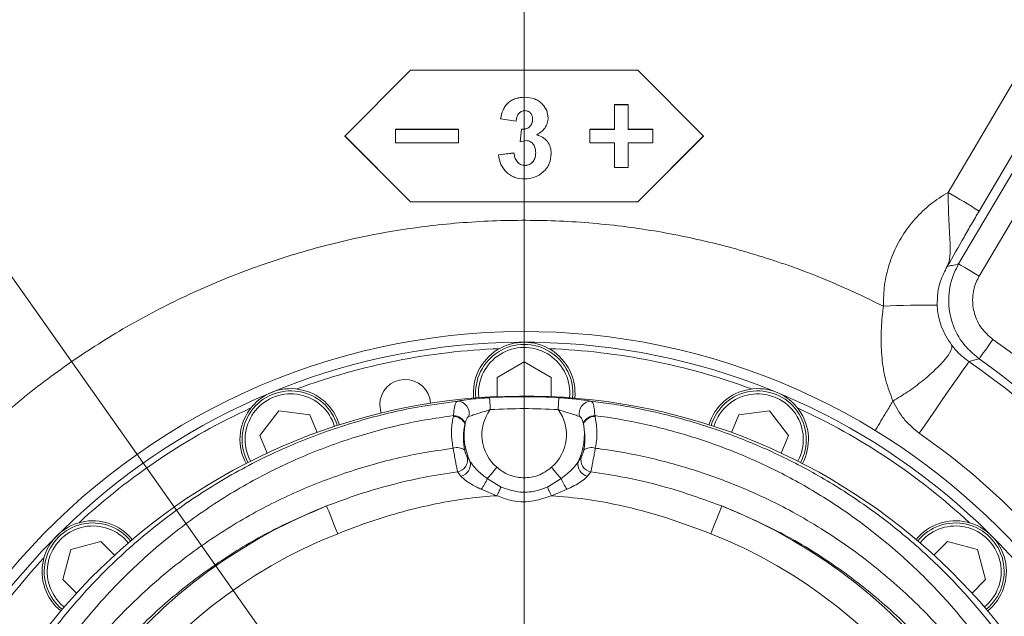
# Model space of a CAD drawing. Header units: millimetres. Extents: x 0 to 8410, y 0 to 5940.
# Tile 254 of 256: x 5291 to 5620, y 4948 to 5148. Entities that reach past the tile are written whole.
import ezdxf

# ---------------------------------------------------------------- set-up
doc = ezdxf.new("R2010")
doc.units = ezdxf.units.MM
doc.header["$LTSCALE"] = 10
doc.styles.add('SLDTEXTSTYLE0', font='TXT', dxfattribs={"width": 0.605})
doc.dimstyles.new('SLDDIMSTYLE14', dxfattribs={"dimtxt": 50, "dimasz": 50, "dimexe": 0, "dimexo": 0.0625, "dimgap": 12.5, "dimtad": 0, "dimtih": 1, "dimtoh": 1, "dimdec": 1, "dimlfac": 0.5, "dimrnd": 1e-09, "dimzin": 12, "dimdsep": 46, "dimtxsty": 'SLDTEXTSTYLE0', "dimsah": 1, "dimcen": 0, "dimadec": 0, "dimazin": 0, "dimtfac": 1, "dimtofl": 0, "dimtmove": 0, "dimatfit": 3, "dimfxl": 0, "dimfrac": 2, "dimtolj": 1, "dimtzin": 12, "dimarcsym": 0})
doc.dimstyles.new('SLDDIMSTYLE15', dxfattribs={"dimtxt": 50, "dimasz": 50, "dimexe": 0, "dimexo": 0.0625, "dimgap": 12.5, "dimtad": 1, "dimtoh": 1, "dimdec": 1, "dimlfac": 0.5, "dimrnd": 1e-09, "dimzin": 12, "dimdsep": 46, "dimtxsty": 'SLDTEXTSTYLE0', "dimsah": 1, "dimcen": 0.09, "dimadec": 0, "dimazin": 0, "dimtfac": 1, "dimtofl": 0, "dimtmove": 0, "dimatfit": 3, "dimfxl": 0, "dimfrac": 2, "dimtolj": 1, "dimtzin": 12, "dimarcsym": 0})

# ---------------------------------------------------------------- blocks, each defined once
blk = doc.blocks.new('*D51')
at = {"color": 7, "linetype": 'Continuous', "lineweight": 0}
for p, q in [((4966.28, 5517.76), (4493.33, 5517.76)), ((5062.71, 5381.13), (4966.28, 5517.76)), ((5459.44, 4819.03), (5062.71, 5381.13))]:
    blk.add_line(p, q, dxfattribs=at)
blk.add_solid([(5062.71, 5381.13), (5040.01, 5426.3), (5027.76, 5417.65)], dxfattribs=at)
at = {"color": 7, "linetype": 'Continuous', "lineweight": 0, "char_height": 50, "attachment_point": 1, "style": 'SLDTEXTSTYLE0'}
for s, insert in [('Axis 3 turning', (4509.21, 5658.93)), ('radius, R', (4509.21, 5582.22)), ('344', (4784.01, 5582.22))]:
    blk.add_mtext(s, dxfattribs=dict(at, insert=insert))
blk = doc.blocks.new('*D52')
at = {"color": 7, "linetype": 'Continuous', "lineweight": 0}
for p, q in [((5329.44, 5199.03), (5329.44, 5582.68)), ((5459.44, 4819.03), (5459.44, 5582.68)), ((5329.44, 5567.68), (5459.44, 5567.68))]:
    blk.add_line(p, q, dxfattribs=at)
for points in [[(5329.44, 5567.68), (5379.44, 5560.18), (5379.44, 5575.18)], [(5459.44, 5567.68), (5409.44, 5575.18), (5409.44, 5560.18)]]:
    blk.add_solid(points, dxfattribs=at)
at = {"color": 7, "linetype": 'Continuous', "lineweight": 0, "insert": (5356.26, 5632.13), "char_height": 50, "attachment_point": 1, "style": 'SLDTEXTSTYLE0'}
blk.add_mtext('65', dxfattribs=at)
blk = doc.blocks.new('*D54')
at = {"color": 7, "linetype": 'Continuous', "lineweight": 0}
for p, q in [((5329.44, 5199.03), (4880.3, 5199.03)), ((4895.3, 5199.03), (4895.3, 4819.03)), ((5459.44, 4819.03), (4880.3, 4819.03))]:
    blk.add_line(p, q, dxfattribs=at)
for points in [[(4895.3, 5199.03), (4887.8, 5149.03), (4902.8, 5149.03)], [(4895.3, 4819.03), (4902.8, 4869.03), (4887.8, 4869.03)]]:
    blk.add_solid(points, dxfattribs=at)
at = {"color": 7, "linetype": 'Continuous', "lineweight": 0, "insert": (4830.84, 4951.74), "char_height": 50, "attachment_point": 1, "rotation": 90, "style": 'SLDTEXTSTYLE0'}
blk.add_mtext('190', dxfattribs=at)

msp = doc.modelspace()

# ---------------------------------------------------------------- linework, layer by layer
at = {"color": 7, "linetype": 'Continuous', "lineweight": 0}
for p, q in [((5421.438525, 5131.02826), (5399.43851, 5109.028662)), ((5497.4385, 5131.02826), (5421.438525, 5131.02826)), ((5519.438515, 5109.028662), (5497.4385, 5131.02826)), ((5459.628413, 5122.028197), (5459.628413, 5122.0518)), ((5465.588758, 5119.599903), (5465.588758, 5119.62446)), ((5489.688526, 5119.553173), (5489.688526, 5119.528378)), ((5494.188497, 5119.553173), (5489.688526, 5119.553173)), ((5489.688526, 5111.278618), (5489.688526, 5119.528378)), ((5494.188497, 5119.528378), (5489.688526, 5119.528378)), ((5494.188497, 5119.553173), (5494.188497, 5119.528378)), ((5494.188497, 5111.278618), (5494.188497, 5119.528378)), ((5451.515446, 5114.845837), (5451.515446, 5114.872778)), ((5456.707726, 5114.066923), (5451.515446, 5114.845837)), ((5467.438529, 5115.105236), (5467.438529, 5115.132416)), ((5416.43853, 5111.307467), (5416.43853, 5111.278618)), ((5437.438498, 5111.307467), (5416.43853, 5111.307467)), ((5437.438498, 5111.278618), (5416.43853, 5111.278618)), ((5416.43853, 5106.778706), (5416.43853, 5111.278618)), ((5437.438498, 5111.307467), (5437.438498, 5111.278618)), ((5437.438498, 5106.778706), (5437.438498, 5111.278618)), ((5458.092342, 5107.137049), (5458.579133, 5111.32654)), ((5458.092342, 5107.106055), (5458.579133, 5111.297692)), ((5458.579133, 5111.297692), (5458.579133, 5111.32654)), ((5489.688526, 5111.307467), (5481.438527, 5111.307467)), ((5481.438527, 5111.307467), (5481.438527, 5111.278618)), ((5481.438527, 5106.778706), (5481.438527, 5111.278618)), ((5489.688526, 5111.278618), (5481.438527, 5111.278618)), ((5502.438495, 5111.307467), (5494.188497, 5111.307467)), ((5502.438495, 5111.278618), (5494.188497, 5111.278618)), ((5502.438495, 5111.307467), (5502.438495, 5111.278618)), ((5502.438495, 5106.778706), (5502.438495, 5111.278618)), ((5399.43851, 5109.058703), (5421.438525, 5087.070549)), ((5399.43851, 5109.028662), (5421.438525, 5087.029541)), ((5460.153053, 5107.490147), (5458.092342, 5107.106055)), ((5497.4385, 5087.070549), (5519.438515, 5109.058703)), ((5497.4385, 5087.029541), (5519.438515, 5109.028662)), ((5416.43853, 5106.778706), (5437.438498, 5106.778706)), ((5458.092342, 5107.106055), (5458.092342, 5107.137049)), ((5481.438527, 5106.778706), (5489.688526, 5106.778706)), ((5489.688526, 5098.528946), (5489.688526, 5106.778706)), ((5494.188497, 5106.778706), (5502.438495, 5106.778706)), ((5494.188497, 5098.528946), (5494.188497, 5106.778706)), ((5450.823138, 5102.731312), (5456.015418, 5103.36932)), ((5450.823138, 5102.698172), (5456.015418, 5103.336418)), ((5450.823138, 5102.698172), (5450.823138, 5102.731312)), ((5456.015418, 5103.336418), (5456.015418, 5103.36932)), ((5468.476961, 5103.120173), (5468.476961, 5103.153075)), ((5459.666262, 5099.18269), (5459.666262, 5099.217737)), ((5489.688526, 5098.528946), (5494.188497, 5098.528946)), ((5421.438525, 5087.070549), (5421.438525, 5087.029541)), ((5421.438525, 5087.070549), (5497.4385, 5087.070549)), ((5421.438525, 5087.029541), (5497.4385, 5087.029541)), ((5497.4385, 5087.070549), (5497.4385, 5087.029541)), ((5450.438509, 5028.224076), (5459.438513, 5033.420409)), ((5459.438513, 5033.420409), (5468.438516, 5028.224076)), ((5450.438509, 5021.828497), (5450.438509, 5028.224076)), ((5468.438516, 5028.224076), (5468.438516, 5021.828497)), ((5371.067713, 5008.855904), (5377.39415, 5017.100657)), ((5377.39415, 5017.100657), (5387.697528, 5015.744293)), ((5387.697528, 5015.744293), (5390.145073, 5009.835327)), ((5528.731952, 5009.835327), (5531.179498, 5015.744293)), ((5531.179498, 5015.744293), (5541.482905, 5017.100657)), ((5541.482905, 5017.100657), (5547.809342, 5008.855904)), ((5373.515258, 5002.946938), (5371.067713, 5008.855904)), ((5547.809342, 5008.855904), (5545.361797, 5002.946938)), ((5307.840238, 4970.6262), (5317.878435, 4973.316038)), ((5317.878435, 4973.316038), (5322.400937, 4968.793476)), ((5596.476088, 4968.793476), (5600.99859, 4973.316038)), ((5600.99859, 4973.316038), (5611.036758, 4970.6262)), ((5305.150519, 4960.588063), (5307.840238, 4970.6262)), ((5611.036758, 4970.6262), (5613.726477, 4960.588063)), ((5309.673021, 4956.065501), (5305.150519, 4960.588063)), ((5613.726477, 4960.588063), (5609.204004, 4956.065501))]:
    msp.add_line(p, q, dxfattribs=at)
at = {"color": 8, "linetype": 'Continuous', "lineweight": 0}
for p, q in [((5601.255576, 5090.138758), (5624.544243, 5129.595841)), ((5634.877483, 5123.449887), (5611.588816, 5083.933676)), ((5604.73607, 5066.225613), (5636.633734, 5120.377148)), ((5643.5226, 5116.319264), (5611.624936, 5062.167729)), ((5444.168518, 5023.027981), (5444.249342, 5021.458948)), ((5435.743342, 5015.19903), (5435.810457, 5015.479887)), ((5483.066569, 5015.479887), (5483.133624, 5015.19903)), ((5439.712057, 5012.997473), (5439.65895, 5012.763584)), ((5479.218076, 5012.763584), (5479.164908, 5012.997473)), ((5523.39829, 5013.342942), (5522.872517, 5011.862362)), ((5367.263446, 5001.655901), (5367.938588, 5000.237072)), ((5440.321038, 5001.748408), (5441.415022, 5000.064696)), ((5477.462004, 5000.064696), (5478.555987, 5001.748408)), ((5438.274513, 4995.225752), (5437.132547, 4996.647442)), ((5481.744478, 4996.647442), (5480.602513, 4995.225752)), ((5447.098921, 4994.384611), (5451.689611, 4991.577471)), ((5467.187414, 4991.577471), (5471.778105, 4994.384611)), ((5450.327406, 4988.681877), (5445.052514, 4990.818823)), ((5473.824511, 4990.818823), (5468.549559, 4988.681877)), ((5592.890779, 4974.075402), (5591.838459, 4972.908581)), ((5304.391215, 4952.4804), (5305.557857, 4951.428021))]:
    msp.add_line(p, q, dxfattribs=at)
at = {"color": 8, "linetype": 'Continuous', "lineweight": 0, "flags": 128}
for points in [[(5604.73607, 5066.225613), (5604.908536, 5066.124047), (5605.327795, 5065.877045), (5605.978469, 5065.493668), (5606.836597, 5064.98822), (5607.870708, 5064.379061), (5609.042744, 5063.688839), (5610.30964, 5062.942351), (5611.624936, 5062.167729)], [(5611.567, 5034.459198), (5611.682455, 5034.622753), (5611.963133, 5035.020197), (5612.398724, 5035.637224), (5612.973253, 5036.450709), (5613.665561, 5037.431086), (5614.450196, 5038.542116), (5615.29837, 5039.743269), (5616.17885, 5040.990198)], [(5591.548155, 5009.582127), (5593.27666, 5012.07527), (5595.191757, 5014.837588), (5597.216646, 5017.758215), (5599.270056, 5020.720089), (5601.269583, 5023.604239), (5603.13497, 5026.294792), (5604.791413, 5028.683985), (5606.172422, 5030.675972), (5607.222537, 5032.190645), (5607.899705, 5033.167446), (5608.176658, 5033.567036)], [(5447.866211, 5021.47683), (5447.872589, 5021.365965), (5447.886894, 5021.115626), (5447.90865, 5020.73511), (5447.937022, 5020.237768), (5447.971115, 5019.64196), (5448.00962, 5018.968666), (5448.051105, 5018.242443), (5448.094199, 5017.489041)], [(5471.010814, 5021.47683), (5471.004436, 5021.365965), (5470.990131, 5021.115626), (5470.968376, 5020.73511), (5470.939944, 5020.237768), (5470.90591, 5019.64196), (5470.867405, 5018.968666), (5470.82592, 5018.242443), (5470.782826, 5017.489041)], [(5447.098921, 4994.384611), (5447.385857, 4994.725073), (5447.71714, 4995.118225), (5448.087821, 4995.558108), (5448.492179, 4996.037806), (5448.924194, 4996.550644), (5449.377249, 4997.088278), (5449.844609, 4997.64284), (5450.319121, 4998.205984)], [(5471.778105, 4994.384611), (5471.491168, 4994.725073), (5471.159826, 4995.118225), (5470.789204, 4995.558108), (5470.384846, 4996.037806), (5469.952832, 4996.550644), (5469.499717, 4997.088278), (5469.032417, 4997.64284), (5468.557904, 4998.205984)], [(5451.689611, 4991.577471), (5451.562295, 4991.306866), (5451.418469, 4991.000975), (5451.259921, 4990.664089), (5451.088915, 4990.300501), (5450.907657, 4989.915217), (5450.718651, 4989.513481), (5450.52434, 4989.100302), (5450.327406, 4988.681877)], [(5467.187414, 4991.577471), (5467.31467, 4991.306866), (5467.458556, 4991.000975), (5467.617104, 4990.664089), (5467.78811, 4990.300501), (5467.969368, 4989.915217), (5468.158374, 4989.513481), (5468.352626, 4989.100302), (5468.549559, 4988.681877)], [(5397.057841, 4975.966299), (5396.360944, 4977.719391), (5395.68908, 4979.409779), (5395.06639, 4980.976427), (5394.515226, 4982.36307), (5394.055376, 4983.519877), (5393.703411, 4984.405363), (5393.471847, 4984.98782), (5393.369148, 4985.246266)], [(5521.819184, 4975.966299), (5522.516082, 4977.719391), (5523.187945, 4979.409779), (5523.810635, 4980.976427), (5524.361799, 4982.36307), (5524.821649, 4983.519877), (5525.173614, 4984.405363), (5525.405119, 4984.98782), (5525.507877, 4985.246266)]]:
    msp.add_lwpolyline(points, dxfattribs=at)
at = {"color": 7, "linetype": 'Continuous', "lineweight": 0, "flags": 128}
msp.add_lwpolyline([(5411.140094, 5019.108141), (5411.51769, 5016.602839), (5411.612521, 5016.313875)], dxfattribs=at)
at = {"color": 7, "linetype": 'Continuous', "lineweight": 0}
for centre, radius, start, end in [((5456.720158, 5169.028076), 389.319848, 219.35454853, 359.99999017), ((5459.43853, 4819.027908), 224.58081, 58.48955137, 155.42866994), ((5459.452098, 4819.107398), 220.920938, 7.76302737, 173.13161014), ((5459.438513, 5023.028081), 17.000005, 354.24055659, 185.75944341), ((5459.438513, 5023.028111), 16.269993, 354.19212262, 185.80787738), ((5459.438049, 4819.032268), 218.995787, 92.16863335, 110.33156462), ((5459.438228, 4819.028337), 218.999743, 69.66860177, 87.8312099), ((5419.640089, 5019.10821), 8.499995, 3.30718402, 180.0004657), ((5459.465302, 4819.09085), 202.937206, 5.32718006, 175.57172203), ((5381.371086, 5007.499329), 17.000003, 16.74125239, 208.25904679), ((5381.371113, 5007.499371), 16.270031, 16.69282215, 208.30745725), ((5537.505937, 5007.499399), 17.000038, 331.74074898, 163.25902911), ((5537.505943, 5007.49948), 16.270029, 331.69210403, 163.3075762), ((5459.441694, 4819.022711), 219.006109, 114.66888627, 132.83094074), ((5459.438949, 4819.028195), 218.999627, 47.16877778, 65.33136776), ((5459.437991, 4819.027611), 224.581345, 15.80131519, 58.48947375), ((5315.188693, 4963.277891), 16.999994, 39.24083276, 230.75931001), ((5315.188732, 4963.277831), 16.269963, 39.19227823, 230.8074234), ((5603.688251, 4963.277812), 17.000003, 309.2411476, 140.7588524), ((5603.688298, 4963.277849), 16.269955, 309.19244276, 140.80778102), ((5459.442212, 4819.025832), 219.004248, 137.1689323, 155.33118617)]:
    msp.add_arc(centre, radius, start, end, dxfattribs=at)
at = {"color": 8, "linetype": 'Continuous', "lineweight": 0}
for centre, radius, start, end in [((5408.995895, 4758.264837), 383.541502, 58.11497525, 59.91562564), ((5594.610389, 4710.298462), 342.148557, 89.50578132, 92.51597922), ((5459.43851, 5023.027912), 15.269992, 354.10255488, 179.99974193), ((5459.43749, 4819.027243), 271.726715, 20.22819065, 54.77179093), ((5459.437653, 4819.027489), 261.056525, 19.73332303, 55.26665805), ((5459.437789, 4819.027222), 263.731366, 20.22825251, 54.7718322), ((5381.371077, 5007.499449), 15.26998, 16.60178984, 202.49991664), ((5459.438513, 4819.157144), 202.650373, 86.72635728, 93.27364272), ((5537.505999, 5007.499469), 15.270023, 331.60168964, 157.50045636), ((5437.010222, 5016.225545), 4.062981, 345.24044514, 88.49334615), ((5481.866799, 5016.225504), 4.063023, 91.50741178, 194.75879693), ((5435.670564, 5010.716622), 4.482999, 27.16828721, 89.06980412), ((5435.637703, 5010.901098), 4.582047, 27.22714845, 87.83930285), ((5459.438582, 5009.028095), 14.152125, 143.28343414, 229.88018628), ((5459.438513, 4818.910331), 198.902482, 86.7303867, 93.2696133), ((5459.438443, 5009.028095), 14.152125, 310.11981372, 36.71656586), ((5483.239434, 5010.900825), 4.582325, 92.16196527, 152.77079057), ((5483.20642, 5010.716691), 4.48293, 90.93044048, 152.8322505), ((5459.438942, 5009.028006), 20.129646, 169.3052869, 206.44119696), ((5459.438083, 5009.028006), 20.129646, 333.55880304, 10.6947131), ((5459.438712, 4819.028314), 231.869921, 19.73319255, 55.26673805), ((5437.033563, 5000.867216), 3.933592, 50.5721137, 110.23929111), ((5481.843445, 5000.867091), 3.933715, 69.76110326, 129.42720106), ((5436.416115, 5000.642274), 4.058566, 280.16733012, 15.81564498), ((5437.374747, 4999.248285), 4.121935, 282.60845642, 11.42382173), ((5481.502152, 4999.248203), 4.121827, 168.57470875, 257.3930131), ((5482.460798, 5000.642204), 4.058477, 164.18296934, 259.83405555), ((5431.195205, 5001.141645), 17.279631, 323.31621218, 336.98075041), ((5487.68182, 5001.141645), 17.279631, 203.01924959, 216.68378782), ((5459.438778, 4819.027807), 178.868029, 111.67716373, 177.54821172), ((5459.438311, 4819.027819), 178.867995, 2.45178503, 68.32285382), ((5459.438671, 4819.027999), 168.881609, 111.67714494, 177.54829054), ((5315.18867, 4963.277894), 15.269934, 39.10149568, 225.00010244), ((5459.438273, 4819.027908), 168.881724, 2.45173867, 68.32284101), ((5603.688224, 4963.277802), 15.270002, 309.10267523, 134.99958804)]:
    msp.add_arc(centre, radius, start, end, dxfattribs=at)
at = {"color": 7, "linetype": 'Continuous', "lineweight": 0}
for points, knots in [([(5451.515446, 5114.872778), (5451.74552, 5115.844614), (5452.090948, 5117.303703), (5453.051375, 5119.066874), (5454.390266, 5120.551458), (5456.64104, 5121.808789), (5458.632192, 5121.970761), (5459.628413, 5122.0518)], [0, 0, 0, 0, 0.2501698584, 0.3755985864, 0.500826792, 0.7502516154, 1, 1, 1, 1]), ([(5451.515446, 5114.845837), (5451.74549, 5115.818152), (5452.090852, 5117.277873), (5453.051362, 5119.041812), (5454.390155, 5120.52697), (5456.640879, 5121.785025), (5458.632173, 5121.947107), (5459.628413, 5122.028197)], [0, 0, 0, 0, 0.2502317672, 0.3756688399, 0.5009002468, 0.7503015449, 1, 1, 1, 1]), ([(5459.628413, 5122.0518), (5460.738024, 5121.958366), (5462.404213, 5121.818064), (5464.387989, 5120.769925), (5465.188427, 5120.006353), (5465.588758, 5119.62446)], [0, 0, 0, 0, 0.4991322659, 0.7494960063, 1, 1, 1, 1]), ([(5459.628413, 5122.028197), (5460.7381, 5121.934909), (5462.404517, 5121.794818), (5464.387888, 5120.745513), (5465.188408, 5119.981831), (5465.588758, 5119.599903)], [0, 0, 0, 0, 0.49909514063, 0.74949096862, 1, 1, 1, 1]), ([(5459.671686, 5117.528284), (5459.461258, 5117.516584), (5459.040635, 5117.493196), (5458.452939, 5117.260768), (5457.930324, 5116.904586), (5457.359562, 5116.284091), (5456.889142, 5115.313886), (5456.768273, 5114.483091), (5456.707726, 5114.066923)], [0, 0, 0, 0, 0.1251501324, 0.2501614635, 0.3714381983, 0.5002918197, 0.7496826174, 1, 1, 1, 1]), ([(5462.246189, 5114.651049), (5462.2253, 5115.015572), (5462.193841, 5115.564506), (5461.917322, 5116.241765), (5461.61161, 5116.695721), (5461.216771, 5117.070744), (5460.587498, 5117.451066), (5460.037712, 5117.497422), (5459.671686, 5117.528284)], [0, 0, 0, 0, 0.25005824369, 0.37656263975, 0.50045469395, 0.62565146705, 0.75077361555, 1, 1, 1, 1]), ([(5465.588758, 5119.62446), (5466.118538, 5118.966133), (5467.177117, 5117.650696), (5467.351445, 5115.971324), (5467.438529, 5115.132416)], [0, 0, 0, 0, 0.5004631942, 1, 1, 1, 1]), ([(5465.588758, 5119.599903), (5466.118539, 5118.941162), (5467.177207, 5117.62479), (5467.35147, 5115.944615), (5467.438529, 5115.105236)], [0, 0, 0, 0, 0.5004216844, 1, 1, 1, 1]), ([(5458.579133, 5111.32654), (5459.053798, 5111.340067), (5459.766315, 5111.360372), (5460.657857, 5111.69603), (5461.245729, 5112.103277), (5461.703936, 5112.648275), (5462.158602, 5113.487474), (5462.211178, 5114.202242), (5462.246189, 5114.678229)], [0, 0, 0, 0, 0.2499318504, 0.3751716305, 0.5002379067, 0.6253429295, 0.7505038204, 1, 1, 1, 1]), ([(5458.579133, 5111.297692), (5459.053783, 5111.311241), (5459.766277, 5111.331579), (5460.658011, 5111.667113), (5461.245666, 5112.074963), (5461.703957, 5112.620134), (5462.158638, 5113.459758), (5462.211191, 5114.174828), (5462.246189, 5114.651049)], [0, 0, 0, 0, 0.2498712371, 0.3750806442, 0.5001648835, 0.6252715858, 0.7504394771, 1, 1, 1, 1]), ([(5467.438529, 5115.105236), (5467.387502, 5114.500375), (5467.28545, 5113.290684), (5466.403938, 5111.656871), (5465.319295, 5110.594054), (5464.341261, 5109.88382), (5463.8172, 5109.582516), (5463.555107, 5109.431828)], [0, 0, 0, 0, 0.249665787, 0.4993185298, 0.7493557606, 0.8746480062, 1, 1, 1, 1]), ([(5463.284681, 5103.460873), (5463.260954, 5103.936816), (5463.21359, 5104.886891), (5462.724622, 5106.005239), (5462.101268, 5106.723886), (5461.535888, 5107.164316), (5460.866095, 5107.440176), (5460.390907, 5107.473478), (5460.153053, 5107.490147)], [0, 0, 0, 0, 0.2502520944, 0.4995520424, 0.6247320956, 0.7498379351, 0.8747818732, 1, 1, 1, 1]), ([(5463.555107, 5109.46163), (5464.252848, 5109.246348), (5465.647601, 5108.816009), (5467.269504, 5107.288881), (5468.318372, 5105.333815), (5468.424072, 5103.880352), (5468.476961, 5103.153075)], [0, 0, 0, 0, 0.2501014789, 0.4999419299, 0.7497831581, 1, 1, 1, 1]), ([(5463.555107, 5109.431828), (5464.252849, 5109.216376), (5465.647652, 5108.785682), (5467.269776, 5107.257972), (5468.318315, 5105.301854), (5468.424054, 5103.847751), (5468.476961, 5103.120173)], [0, 0, 0, 0, 0.2500495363, 0.4998548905, 0.7497462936, 1, 1, 1, 1]), ([(5459.55808, 5094.683016), (5458.462407, 5094.771648), (5456.817179, 5094.904736), (5454.833388, 5095.868255), (5453.104355, 5097.195979), (5451.422009, 5099.461427), (5451.02285, 5101.61878), (5450.823138, 5102.698172)], [0, 0, 0, 0, 0.249834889, 0.3751444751, 0.5005497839, 0.7501095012, 1, 1, 1, 1]), ([(5456.015418, 5103.36932), (5456.095236, 5102.866238), (5456.254622, 5101.861657), (5456.837376, 5100.694537), (5457.543722, 5099.956082), (5458.182688, 5099.532374), (5458.901159, 5099.257655), (5459.411106, 5099.23105), (5459.666262, 5099.217737)], [0, 0, 0, 0, 0.2501814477, 0.4995763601, 0.626812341, 0.7497686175, 0.8747947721, 1, 1, 1, 1]), ([(5456.015418, 5103.336418), (5456.09524, 5102.833106), (5456.254631, 5101.828085), (5456.837289, 5100.66034), (5457.543719, 5099.921549), (5458.182613, 5099.497514), (5458.901181, 5099.22292), (5459.411111, 5099.196106), (5459.666262, 5099.18269)], [0, 0, 0, 0, 0.2502280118, 0.4996590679, 0.6268885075, 0.7498328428, 0.8748248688, 1, 1, 1, 1]), ([(5468.476961, 5103.120173), (5468.356983, 5101.974425), (5468.176706, 5100.252846), (5466.981075, 5098.278324), (5465.467933, 5096.585416), (5462.990034, 5094.973743), (5460.702574, 5094.779968), (5459.55808, 5094.683016)], [0, 0, 0, 0, 0.2495348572, 0.3749462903, 0.5004219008, 0.7500439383, 1, 1, 1, 1]), ([(5459.666262, 5099.217737), (5459.928412, 5099.231159), (5460.45256, 5099.257995), (5461.197731, 5099.534258), (5461.858531, 5099.965462), (5462.589196, 5100.716964), (5463.195344, 5101.921795), (5463.254866, 5102.968983), (5463.284681, 5103.493536)], [0, 0, 0, 0, 0.1252332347, 0.2503935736, 0.3755174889, 0.500765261, 0.7499255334, 1, 1, 1, 1]), ([(5459.666262, 5099.18269), (5459.928408, 5099.196215), (5460.45254, 5099.223256), (5461.197795, 5099.499407), (5461.858622, 5099.930922), (5462.589161, 5100.683051), (5463.195365, 5101.888435), (5463.254872, 5102.93608), (5463.284681, 5103.460873)], [0, 0, 0, 0, 0.1252002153, 0.2503236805, 0.3754315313, 0.5006969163, 0.7498858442, 1, 1, 1, 1]), ([(5582.796822, 5020.384634), (5584.425849, 5021.363222), (5587.782377, 5023.379553), (5592.456121, 5026.886145), (5596.650221, 5030.484075), (5599.935063, 5033.910101), (5601.891526, 5036.541427), (5602.63703, 5038.475667), (5602.375165, 5039.09719), (5602.359007, 5039.13554)], [0, 0, 0, 0, 0.2050125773, 0.4224179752, 0.6290003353, 0.8029974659, 0.927481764, 0.9955253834, 1, 1, 1, 1]), ([(5471.010814, 5021.47683), (5472.665609, 5021.362255), (5475.443919, 5021.169892), (5479.029921, 5020.76116), (5480.949772, 5020.427795), (5481.759916, 5020.287121)], [0, 0, 0, 0, 0.459852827, 0.7720673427, 1, 1, 1, 1]), ([(5576.816598, 5010.493124), (5576.878068, 5010.595328), (5578.108365, 5012.640895), (5580.09246, 5015.92916), (5582.017963, 5019.113479), (5582.77003, 5020.357216)], [0, 0, 0, 0, 0.0310546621, 0.6215477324, 1, 1, 1, 1]), ([(5582.796822, 5020.384634), (5582.788918, 5020.378719), (5582.778458, 5020.370892), (5582.771685, 5020.359902), (5582.77003, 5020.357216)], [0, 0, 0, 0, 0.7556383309, 1, 1, 1, 1])]:
    msp.add_open_spline(points, degree=3, knots=knots, dxfattribs=at)
at = {"color": 8, "linetype": 'Continuous', "lineweight": 0}
for points, knots in [([(5579.590748, 5052.117193), (5579.633906, 5054.476594), (5579.720224, 5059.195475), (5581.340673, 5066.124388), (5584.039695, 5072.681519), (5587.805087, 5078.7103), (5592.549445, 5083.994867), (5597.165832, 5087.740424), (5600.228726, 5089.536586), (5601.255576, 5090.138758)], [0, 0, 0, 0, 0.1536041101, 0.3072134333, 0.4608856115, 0.6145560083, 0.768465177, 0.9223768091, 1, 1, 1, 1]), ([(5600.893567, 5065.389956), (5600.897018, 5065.396789), (5601.437274, 5066.466462), (5601.899293, 5068.657679), (5601.932902, 5071.96975), (5601.757402, 5075.513169), (5601.509785, 5079.618927), (5601.270429, 5084.582927), (5601.260931, 5088.135744), (5601.255576, 5090.138758)], [0, 0, 0, 0, 0.0009228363, 0.1444695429, 0.2625083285, 0.4010287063, 0.5717363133, 0.7585526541, 1, 1, 1, 1]), ([(5611.588816, 5083.933676), (5610.739727, 5082.48625), (5609.040456, 5079.589538), (5605.480596, 5073.424398), (5602.77251, 5068.686042), (5600.901812, 5065.40442), (5600.893567, 5065.389956)], [0, 0, 0, 0, 0.2351676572, 0.4706376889, 0.9976667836, 1, 1, 1, 1]), ([(5273.821185, 5005.309189), (5279.210497, 5010.308158), (5289.998492, 5020.31479), (5307.67203, 5033.567669), (5326.366955, 5045.481118), (5346.125657, 5055.790207), (5366.782129, 5064.464443), (5388.087467, 5071.39669), (5409.880179, 5076.518132), (5432.040787, 5079.741016), (5454.425568, 5081.096128), (5476.845808, 5080.587414), (5498.732911, 5078.24131), (5519.961981, 5074.147227), (5540.430755, 5068.448589), (5560.445059, 5061.265385), (5573.215671, 5055.163332), (5579.590748, 5052.117193)], [0, 0, 0, 0, 0.0667786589, 0.1336734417, 0.2004547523, 0.2681001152, 0.3359861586, 0.4038718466, 0.4715170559, 0.5392251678, 0.6071755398, 0.675125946, 0.7428339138, 0.807022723, 0.8714168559, 0.9358114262, 1, 1, 1, 1]), ([(5600.893567, 5065.389956), (5600.073189, 5063.765174), (5598.651482, 5060.949447), (5597.646066, 5056.505623), (5597.590049, 5053.804359), (5597.561637, 5052.43429)], [0, 0, 0, 0, 0.402029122, 0.6967117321, 1, 1, 1, 1]), ([(5600.893567, 5065.389956), (5601.444036, 5065.510708), (5602.724369, 5065.791564), (5604.00566, 5066.068018), (5604.73607, 5066.225613)], [0, 0, 0, 0, 0.4299423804, 1, 1, 1, 1]), ([(5611.567, 5034.459198), (5609.51763, 5036.232051), (5605.418487, 5039.778103), (5601.93539, 5047.301422), (5601.009341, 5055.40504), (5602.428364, 5061.895442), (5604.213712, 5065.245462), (5604.73607, 5066.225613)], [0, 0, 0, 0, 0.2266291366, 0.4533025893, 0.6798536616, 0.906331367, 1, 1, 1, 1]), ([(5611.624936, 5062.167729), (5611.276345, 5061.514228), (5610.085033, 5059.280886), (5609.137493, 5054.953646), (5609.75449, 5049.550694), (5612.077826, 5044.535076), (5614.811846, 5042.171821), (5616.17885, 5040.990198)], [0, 0, 0, 0, 0.0936861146, 0.3201727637, 0.5466989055, 0.7733504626, 1, 1, 1, 1]), ([(5582.77003, 5020.357216), (5581.888639, 5022.630868), (5580.088986, 5027.273287), (5578.973871, 5034.614118), (5578.670903, 5042.066628), (5579.032352, 5047.874235), (5579.47535, 5051.240346), (5579.590748, 5052.117193)], [0, 0, 0, 0, 0.225802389, 0.4610508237, 0.6847825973, 0.9178882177, 1, 1, 1, 1]), ([(5597.561637, 5052.43429), (5597.57712, 5052.091009), (5597.634923, 5050.809343), (5597.956742, 5048.63003), (5598.487674, 5046.657371), (5599.635986, 5043.354033), (5601.048656, 5041.165531), (5602.359007, 5039.13554)], [0, 0, 0, 0, 0.0719091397, 0.2684780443, 0.4594661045, 0.4986165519, 1, 1, 1, 1]), ([(5602.359007, 5039.13554), (5602.770748, 5038.618769), (5603.793773, 5037.334785), (5605.702376, 5035.41689), (5607.332659, 5034.198037), (5608.176658, 5033.567036)], [0, 0, 0, 0, 0.2452043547, 0.6092413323, 1, 1, 1, 1]), ([(5611.567, 5034.459198), (5610.973655, 5034.304212), (5609.843, 5034.008877), (5608.713445, 5033.709368), (5608.176658, 5033.567036)], [0, 0, 0, 0, 0.52478103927, 1, 1, 1, 1]), ([(5260.697196, 4832.657839), (5260.861903, 4835.599028), (5261.35698, 4844.439667), (5263.650568, 4859.052889), (5267.719889, 4876.298188), (5273.30156, 4893.069727), (5280.896021, 4910.657835), (5290.978672, 4928.73658), (5303.871634, 4946.864249), (5318.284593, 4963.029745), (5333.940331, 4977.156838), (5350.518842, 4989.306679), (5368.084133, 4999.596938), (5386.444149, 5007.938192), (5405.353355, 5014.327751), (5422.362121, 5018.334264), (5433.046797, 5019.748412), (5437.11705, 5020.287121)], [0, 0, 0, 0, 0.03157803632, 0.09491741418, 0.15826249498, 0.22141722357, 0.28417926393, 0.36344042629, 0.44289830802, 0.52224349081, 0.59517534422, 0.66861810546, 0.74225758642, 0.8130688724, 0.88446622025, 0.95598821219, 1, 1, 1, 1]), ([(5435.810457, 5015.479887), (5435.847637, 5016.042086), (5435.932124, 5017.319595), (5436.165279, 5018.888297), (5436.644389, 5020.081069), (5437.051768, 5020.258662), (5437.11705, 5020.287121)], [0, 0, 0, 0, 0.327042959, 0.7431534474, 0.958840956, 1, 1, 1, 1]), ([(5437.11705, 5020.287121), (5437.879478, 5020.420798), (5439.648302, 5020.730928), (5442.67996, 5021.081116), (5445.502234, 5021.332842), (5447.310541, 5021.442984), (5447.866211, 5021.47683)], [0, 0, 0, 0, 0.214556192, 0.4977675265, 0.8456700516, 1, 1, 1, 1]), ([(5481.759916, 5020.287121), (5481.841063, 5020.248803), (5482.273821, 5020.04445), (5482.681584, 5018.910976), (5482.944814, 5017.360708), (5483.025533, 5016.113792), (5483.066569, 5015.479887)], [0, 0, 0, 0, 0.0517265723, 0.2758579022, 0.6318622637, 1, 1, 1, 1]), ([(5481.759916, 5020.287121), (5483.93629, 5020.01757), (5491.889623, 5019.032522), (5505.489674, 5016.351407), (5522.278851, 5011.54094), (5538.520818, 5005.314691), (5554.256911, 4997.661421), (5569.342122, 4988.54785), (5583.684157, 4978.042407), (5597.001768, 4966.365067), (5610.407042, 4952.345554), (5623.370132, 4935.637472), (5635.283529, 4916.079759), (5644.129785, 4896.999842), (5650.402296, 4878.894827), (5654.586167, 4862.08311), (5657.144583, 4847.630065), (5657.70523, 4838.779298), (5657.89927, 4835.716034)], [0, 0, 0, 0, 0.0237739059, 0.0868792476, 0.1500262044, 0.2129111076, 0.2752167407, 0.3394936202, 0.403719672, 0.4677111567, 0.531270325, 0.6137482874, 0.6964528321, 0.779032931, 0.8412539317, 0.90389181, 0.9667368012, 1, 1, 1, 1]), ([(5591.548155, 5009.582127), (5589.869399, 5010.962404), (5587.176952, 5013.176139), (5584.474063, 5017.045318), (5583.342546, 5019.29812), (5582.796822, 5020.384634)], [0, 0, 0, 0, 0.46160249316, 0.74033380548, 1, 1, 1, 1]), ([(5435.810457, 5015.479887), (5432.632598, 5015.027579), (5423.101383, 5013.670991), (5407.471195, 5009.956201), (5389.310504, 5003.748978), (5371.676062, 4995.652155), (5354.809406, 4985.66248), (5338.894953, 4973.870738), (5323.869992, 4960.163444), (5310.041094, 4944.483139), (5297.673453, 4926.900051), (5287.09531, 4907.712429), (5278.603102, 4887.008541), (5272.440427, 4865.003902), (5269.202244, 4845.455021), (5268.570791, 4833.329998), (5268.336306, 4828.827465)], [0, 0, 0, 0, 0.03529847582, 0.10586921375, 0.17629044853, 0.24609291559, 0.31891198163, 0.39150425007, 0.46356809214, 0.54221692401, 0.62097186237, 0.69954341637, 0.78272523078, 0.86650495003, 0.95042765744, 1, 1, 1, 1]), ([(5435.67277, 5004.557932), (5435.437684, 5006.026337), (5434.961625, 5008.99993), (5435.208138, 5012.600434), (5435.62912, 5014.644443), (5435.743342, 5015.19903)], [0, 0, 0, 0, 0.4155019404, 0.8414119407, 1, 1, 1, 1]), ([(5440.939138, 5015.190447), (5440.78396, 5015.097735), (5440.547874, 5014.956684), (5440.188921, 5014.451771), (5439.921555, 5013.813586), (5439.774249, 5013.239745), (5439.712057, 5012.997473)], [0, 0, 0, 0, 0.2061280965, 0.3136002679, 0.7102066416, 1, 1, 1, 1]), ([(5448.094199, 5017.489041), (5447.693561, 5017.361278), (5446.445842, 5016.963384), (5444.541156, 5016.366134), (5442.548592, 5015.752269), (5441.419726, 5015.358209), (5440.939138, 5015.190447)], [0, 0, 0, 0, 0.1678566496, 0.5227605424, 0.796826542, 1, 1, 1, 1]), ([(5477.937827, 5015.190447), (5477.426906, 5015.368213), (5476.198452, 5015.79563), (5473.802702, 5016.529157), (5471.930787, 5017.124155), (5470.782826, 5017.489041)], [0, 0, 0, 0, 0.2159221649, 0.5191607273, 1, 1, 1, 1]), ([(5479.164908, 5012.997473), (5479.09388, 5013.271548), (5478.949074, 5013.830306), (5478.634885, 5014.56544), (5478.257309, 5015.044635), (5477.994599, 5015.164536), (5477.937827, 5015.190447)], [0, 0, 0, 0, 0.3271810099, 0.667025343, 0.9280437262, 1, 1, 1, 1]), ([(5650.323043, 4831.259096), (5649.87836, 4837.92773), (5648.935791, 4852.062823), (5644.407397, 4873.226806), (5637.552584, 4894.442075), (5628.280651, 4914.62702), (5616.860722, 4933.594573), (5604.423586, 4949.79904), (5591.562804, 4963.397736), (5578.788503, 4974.723637), (5565.014461, 4984.925299), (5550.526862, 4993.772556), (5535.415906, 5001.20125), (5519.823807, 5007.243751), (5503.691266, 5011.921421), (5491.337485, 5014.374778), (5484.426854, 5015.298134), (5483.066569, 5015.479887)], [0, 0, 0, 0, 0.0740975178, 0.1570599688, 0.2393840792, 0.3211335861, 0.4029843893, 0.4846105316, 0.5473080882, 0.6104449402, 0.6738295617, 0.73728809, 0.7985704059, 0.8604576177, 0.9226258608, 0.9847697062, 1, 1, 1, 1]), ([(5483.133624, 5015.19903), (5483.381752, 5013.78468), (5483.884923, 5010.916567), (5483.723509, 5007.312996), (5483.327484, 5005.211763), (5483.204255, 5004.557932)], [0, 0, 0, 0, 0.4012547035, 0.8136911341, 1, 1, 1, 1]), ([(5439.65895, 5012.763584), (5439.559884, 5012.303295), (5439.201789, 5010.639482), (5438.964228, 5007.645202), (5439.340631, 5005.165237), (5439.531813, 5003.905619)], [0, 0, 0, 0, 0.1583894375, 0.5725311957, 1, 1, 1, 1]), ([(5479.345153, 5003.905619), (5479.447541, 5004.452325), (5479.994482, 5007.372724), (5479.56619, 5010.346504), (5479.218076, 5012.763584)], [0, 0, 0, 0, 0.1872025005, 1, 1, 1, 1]), ([(5272.039304, 4828.260744), (5272.513798, 4834.10835), (5273.4629, 4845.804971), (5276.95749, 4863.063775), (5281.882512, 4879.887214), (5288.80162, 4897.253356), (5298.052152, 4914.869943), (5309.884373, 4932.359905), (5323.275284, 4948.062986), (5337.981755, 4961.879774), (5353.705922, 4973.840525), (5370.442869, 4984.00523), (5388.005738, 4992.278025), (5406.15111, 4998.653062), (5422.1652, 5002.596301), (5432.100407, 5004.039137), (5435.67277, 5004.557932)], [0, 0, 0, 0, 0.0673987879, 0.1348138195, 0.2020020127, 0.2687105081, 0.349397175, 0.4302641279, 0.5109878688, 0.5861438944, 0.6618279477, 0.7377111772, 0.8108463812, 0.8846083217, 0.9585090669, 1, 1, 1, 1]), ([(5437.132547, 4996.647442), (5437.065082, 4997.002782), (5436.897066, 4997.887718), (5436.602484, 4999.424033), (5436.255492, 5001.285805), (5435.938559, 5003.03803), (5435.746131, 5004.13842), (5435.67277, 5004.557932)], [0, 0, 0, 0, 0.1348881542, 0.3359247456, 0.5833923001, 0.841172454, 1, 1, 1, 1]), ([(5439.531813, 5003.905619), (5439.557826, 5003.788945), (5439.619351, 5003.512993), (5439.706656, 5003.210441), (5439.823394, 5002.844044), (5439.953179, 5002.489189), (5440.130073, 5002.069494), (5440.265587, 5001.841643), (5440.321038, 5001.748408)], [0, 0, 0, 0, 0.15544029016, 0.36764289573, 0.40919571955, 0.65553388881, 0.85904741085, 1, 1, 1, 1]), ([(5478.555987, 5001.748408), (5478.59995, 5001.820632), (5478.720256, 5002.018277), (5478.883492, 5002.390097), (5479.062861, 5002.861927), (5479.223396, 5003.375805), (5479.304934, 5003.730611), (5479.345153, 5003.905619)], [0, 0, 0, 0, 0.1098848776, 0.3007037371, 0.5266569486, 0.7665231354, 1, 1, 1, 1]), ([(5483.204255, 5004.557932), (5483.093833, 5003.928216), (5482.870897, 5002.656858), (5482.529837, 5000.790143), (5482.205227, 4999.058767), (5481.942515, 4997.69317), (5481.796676, 4996.923072), (5481.744478, 4996.647442)], [0, 0, 0, 0, 0.2384296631, 0.4813748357, 0.7076940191, 0.8953792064, 1, 1, 1, 1]), ([(5483.204255, 5004.557932), (5483.890762, 5004.467849), (5489.972789, 5003.669763), (5501.374704, 5001.545454), (5517.115441, 4997.201026), (5532.366231, 4991.550054), (5548.787576, 4983.80642), (5565.954941, 4973.395044), (5583.292147, 4959.914063), (5598.774176, 4944.712875), (5612.227688, 4927.991895), (5623.622146, 4910.033356), (5632.973399, 4890.870337), (5640.022363, 4870.67609), (5644.903045, 4850.040525), (5646.130249, 4836.05954), (5646.730165, 4829.224969)], [0, 0, 0, 0, 0.0079904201, 0.0707902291, 0.1336350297, 0.1962240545, 0.2582449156, 0.3429056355, 0.4273550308, 0.511143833, 0.5927198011, 0.6744830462, 0.7560984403, 0.8382079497, 0.9209083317, 1, 1, 1, 1]), ([(5441.415022, 5000.064696), (5441.895939, 4999.389101), (5443.159129, 4997.614564), (5445.19019, 4995.806481), (5446.68413, 4994.693602), (5447.098921, 4994.384611)], [0, 0, 0, 0, 0.3075167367, 0.807732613, 1, 1, 1, 1]), ([(5471.778105, 4994.384611), (5473.131972, 4995.455303), (5475.14093, 4997.044065), (5476.883759, 4999.122911), (5477.39089, 4999.948874), (5477.462004, 5000.064696)], [0, 0, 0, 0, 0.6398839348, 0.94950208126, 1, 1, 1, 1]), ([(5393.369148, 4985.246266), (5396.875694, 4986.555297), (5403.893107, 4989.174971), (5414.746199, 4992.340071), (5425.821464, 4994.947337), (5433.361103, 4996.080578), (5437.132547, 4996.647442)], [0, 0, 0, 0, 0.2476420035, 0.495589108, 0.7476858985, 1, 1, 1, 1]), ([(5450.319121, 4998.205984), (5450.371986, 4998.161483), (5451.575556, 4997.148329), (5454.225063, 4995.370416), (5458.819386, 4994.459022), (5463.685705, 4994.995987), (5466.84063, 4996.769014), (5468.362468, 4998.042449), (5468.557904, 4998.205984)], [0, 0, 0, 0, 0.0104127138, 0.2370650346, 0.4708466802, 0.7008706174, 0.9615855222, 1, 1, 1, 1]), ([(5481.744478, 4996.647442), (5485.564684, 4996.067274), (5494.577935, 4994.698446), (5509.289939, 4991.110374), (5519.869589, 4987.284967), (5525.507877, 4985.246266)], [0, 0, 0, 0, 0.2557251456, 0.6033483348, 1, 1, 1, 1]), ([(5445.052514, 4990.818823), (5444.56653, 4991.05348), (5442.846558, 4991.883964), (5440.439064, 4993.188749), (5438.856028, 4994.678503), (5438.274513, 4995.225752)], [0, 0, 0, 0, 0.1994628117, 0.7059290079, 1, 1, 1, 1]), ([(5480.602513, 4995.225752), (5480.519507, 4995.130585), (5479.902879, 4994.423619), (5477.711658, 4992.779691), (5475.405769, 4991.616488), (5473.824511, 4990.818823)], [0, 0, 0, 0, 0.0466044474, 0.3462108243, 1, 1, 1, 1]), ([(5451.689611, 4991.577471), (5453.559944, 4990.924848), (5457.330073, 4989.609322), (5462.808684, 4989.896999), (5465.933094, 4991.096087), (5467.187414, 4991.577471)], [0, 0, 0, 0, 0.3707761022, 0.7473929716, 1, 1, 1, 1]), ([(5450.327406, 4988.681877), (5447.199381, 4988.422325), (5440.317453, 4987.851288), (5429.786623, 4986.048235), (5418.732139, 4983.404461), (5407.795071, 4980.063096), (5400.637094, 4977.331965), (5397.057841, 4975.966299)], [0, 0, 0, 0, 0.1711890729, 0.3766309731, 0.5821011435, 0.7910351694, 1, 1, 1, 1]), ([(5468.549559, 4988.681877), (5466.334548, 4987.907901), (5461.878994, 4986.351027), (5455.43543, 4986.710702), (5451.77962, 4988.121471), (5450.327406, 4988.681877)], [0, 0, 0, 0, 0.3733932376, 0.7510902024, 1, 1, 1, 1]), ([(5521.819184, 4975.966299), (5516.821028, 4977.844979), (5506.792734, 4981.614361), (5492.739715, 4985.312616), (5479.953329, 4987.692294), (5472.357799, 4988.35141), (5468.549559, 4988.681877)], [0, 0, 0, 0, 0.2911881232, 0.5842395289, 0.7915464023, 1, 1, 1, 1]), ([(5393.369148, 4985.246266), (5386.725007, 4982.40827), (5374.213349, 4977.064007), (5357.143126, 4966.641687), (5341.910426, 4955.186491), (5327.676939, 4941.911981), (5314.709246, 4926.834457), (5303.247895, 4910.03341), (5294.283922, 4893.107932), (5287.578467, 4876.421251), (5282.803516, 4860.258077), (5279.411312, 4843.667542), (5278.487485, 4832.419567), (5278.025577, 4826.795662)], [0, 0, 0, 0, 0.10454994, 0.1968791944, 0.2889338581, 0.3803201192, 0.4783082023, 0.5764589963, 0.6743866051, 0.7551988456, 0.8366075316, 0.9183049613, 1, 1, 1, 1]), ([(5640.851478, 4826.795662), (5640.243747, 4833.67873), (5639.029342, 4847.43291), (5634.237482, 4867.570142), (5627.400118, 4886.975627), (5618.339458, 4905.387281), (5607.30087, 4922.639094), (5594.270901, 4938.695858), (5579.285318, 4953.301589), (5562.489261, 4966.213348), (5544.549704, 4977.149977), (5531.766434, 4982.585225), (5525.507877, 4985.246266)], [0, 0, 0, 0, 0.1000107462, 0.1998478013, 0.2989464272, 0.3976219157, 0.4964759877, 0.595112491, 0.6966101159, 0.798938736, 0.901562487, 1, 1, 1, 1])]:
    msp.add_open_spline(points, degree=3, knots=knots, dxfattribs=at)

# ---------------------------------------------------------------- dimensions: what is measured, and where the dimension line sits
at = {"color": 7, "linetype": 'Continuous', "lineweight": 0}
dim = msp.add_radius_dim(center=(5459.438511, 4819.028048), mpoint=(5062.714569, 5381.126005), text='Axis 3 turning\\Pradius, <>', dimstyle='SLDDIMSTYLE14', dxfattribs=at)
dim.commit()
dim.dimension.update_dxf_attribs({"geometry": '*D51', "text_midpoint": (4717.304133, 5594.471686), "dimtype": 164})
dim = msp.add_linear_dim(base=(5459.438511, 5567.675367), p1=(5329.438511, 5199.028048), p2=(5459.438511, 4819.028048), dimstyle='SLDDIMSTYLE15', dxfattribs=at)
dim.commit()
dim.dimension.update_dxf_attribs({"geometry": '*D52', "text_midpoint": (5394.438511, 5567.675367), "dimtype": 160})
dim = msp.add_linear_dim(base=(4895.295938, 4819.028048), p1=(5329.438511, 5199.028048), p2=(5459.438511, 4819.028048), angle=90, dimstyle='SLDDIMSTYLE15', dxfattribs=at)
dim.commit()
dim.dimension.update_dxf_attribs({"geometry": '*D54', "text_midpoint": (4895.295938, 5009.028048), "dimtype": 160})

doc.saveas('drawing.dxf')
